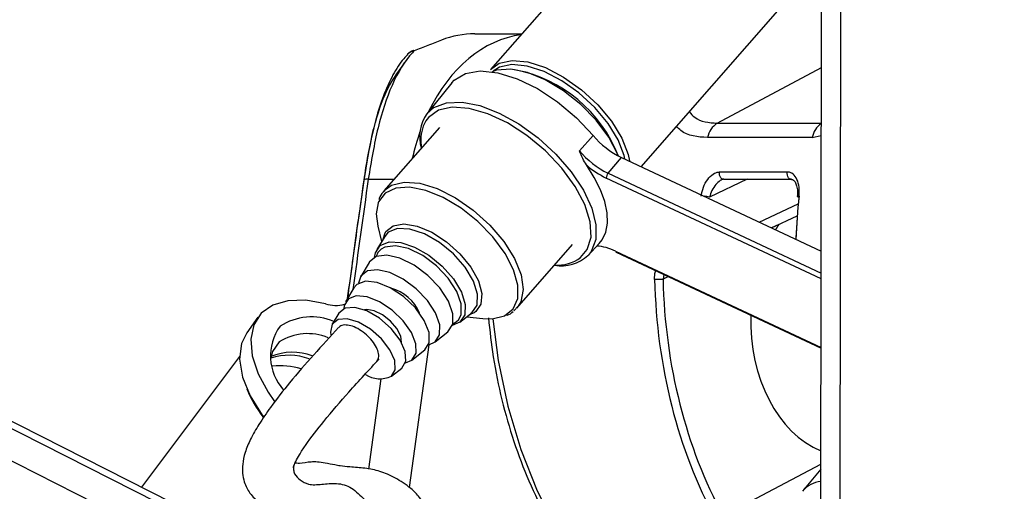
# Model space of a CAD drawing. Header units: millimetres. Extents: x 10 to 13239, y 20 to 10604.
# Tile 7 of 132: x 2356 to 2422, y 2972 to 3003. Entities that reach past the tile are written whole.
import ezdxf

# ---------------------------------------------------------------- set-up
doc = ezdxf.new("R2010")
doc.units = ezdxf.units.MM
doc.layers.add('COMPONENT_GEOMETRY', color=7, linetype='Continuous')
doc.styles.add('SLDTEXTSTYLE0', font='TXT', dxfattribs={"width": 0.75})
doc.dimstyles.new('SLDDIMSTYLE0', dxfattribs={"dimtxt": 75, "dimasz": 3.302, "dimexe": 0, "dimexo": 0.0625, "dimgap": 18.75, "dimtad": 0, "dimtih": 1, "dimtoh": 1, "dimdec": 0, "dimrnd": 1e-09, "dimzin": 12, "dimdsep": 46, "dimtxsty": 'SLDTEXTSTYLE0', "dimsah": 1, "dimcen": 0.09, "dimadec": 0, "dimazin": 3, "dimtfac": 1, "dimtdec": 0, "dimtofl": 0, "dimtmove": 0, "dimatfit": 3, "dimfxl": 1, "dimfrac": 2, "dimtolj": 1, "dimtzin": 12, "dimarcsym": 0})

# ---------------------------------------------------------------- blocks, each defined once
blk = doc.blocks.new('_D_4')
at = {"layer": 'COMPONENT_GEOMETRY', "color": 7}
for p, q in [((3876.961, 3780.567), (471.923, 3780.567)), ((475.098, 3780.567), (475.098, 2443.572)), ((325.046, 2428.338), (302.195, 2428.338)), ((302.195, 2428.338), (302.195, 2309.276)), ((625.151, 2428.338), (648.002, 2428.338)), ((648.002, 2428.338), (648.002, 2309.276)), ((302.195, 2309.276), (325.046, 2309.276)), ((648.002, 2309.276), (625.151, 2309.276)), ((475.098, 860.067), (475.098, 2197.062)), ((3847.074, 860.067), (471.923, 860.067))]:
    blk.add_line(p, q, dxfattribs=at)
for points in [[(475.098, 3780.567), (474.59, 3777.265), (475.606, 3777.265)], [(475.098, 860.067), (475.606, 863.369), (474.59, 863.369)]]:
    blk.add_solid(points, dxfattribs=at)
at = {"layer": 'COMPONENT_GEOMETRY', "color": 7, "char_height": 75, "attachment_point": 1, "style": 'SLDTEXTSTYLE0'}
for s, insert in [('9\'6.98"', (325.046, 2405.956)), ('2921mm', (270.515, 2293.742))]:
    blk.add_mtext(s, dxfattribs=dict(at, insert=insert))

msp = doc.modelspace()

# ---------------------------------------------------------------- linework, layer by layer
at = {"color": 8, "linetype": 'Continuous', "lineweight": 25}
for p, q in [((2372.618, 2965.124), (2102.753, 3101.865)), ((2372.296, 2967.442), (2106.93, 3101.903)), ((2410.917, 2945.213), (2411.112, 3090.883)), ((2402.771, 2996.118), (2409.704, 2999.833)), ((2383.386, 2996.287), (2383.201, 2995.923)), ((2402.771, 2996.118), (2409.699, 2996.118)), ((2409.098, 2995.165), (2409.698, 2995.307)), ((2395.508, 2992.793), (2409.686, 2986.146)), ((2379.546, 2992.396), (2381.265, 2992.396)), ((2409.686, 2985.771), (2395.391, 2992.472)), ((2404.775, 2992.387), (2402.262, 2991.203)), ((2405.568, 2989.536), (2408.165, 2990.759)), ((2406.868, 2989.374), (2406.392, 2989.15)), ((2396.004, 2987.606), (2409.679, 2981.195)), ((2399.221, 2986.05), (2399.166, 2985.744)), ((2399.519, 2985.91), (2399.166, 2985.744)), ((2386.7, 2983.585), (2386.597, 2983.512)), ((2385.406, 2982.901), (2385.566, 2983.065)), ((2385.172, 2982.763), (2385.406, 2982.901)), ((2383.568, 2981.376), (2382.268, 2971.885)), ((2379.581, 2973.102), (2380.403, 2979.102)), ((2403.162, 2970.001), (2409.669, 2973.423))]:
    msp.add_line(p, q, dxfattribs=at)
at = {"color": 7, "linetype": 'Continuous', "lineweight": 25}
for p, q in [((2370.689, 2968.741), (2107.869, 3101.912)), ((2409.635, 2947.609), (2409.835, 3096.877)), ((2398.261, 3011.742), (2387.683, 2999.701)), ((2397.7, 2993.224), (2407.126, 3003.954)), ((2386.643, 3002.065), (2389.759, 3002.065)), ((2385.1, 2998.804), (2383.441, 2996.754)), ((2384.286, 2995.834), (2380.575, 2991.611)), ((2393.602, 2994.287), (2394.518, 2995.305)), ((2409.098, 2995.165), (2402.135, 2995.165)), ((2395.508, 2992.793), (2396.39, 2993.838)), ((2396.39, 2993.838), (2409.688, 2987.604)), ((2402.924, 2992.874), (2407.439, 2992.874)), ((2403.202, 2992.392), (2403.059, 2992.346)), ((2403.2, 2992.387), (2407.714, 2992.387)), ((2406.389, 2989.151), (2408.095, 2989.955)), ((2380.179, 2989.271), (2380.432, 2988.24)), ((2380.642, 2988.592), (2380.12, 2987.719)), ((2380.534, 2988.412), (2380.64, 2988.765)), ((2380.621, 2988.514), (2380.668, 2988.59)), ((2389.44, 2983.823), (2393.151, 2988.046)), ((2394.172, 2987.327), (2394.92, 2988.112)), ((2396.04, 2987.541), (2409.679, 2981.147)), ((2379.6, 2986.847), (2379.043, 2985.914)), ((2378.597, 2985.168), (2378.04, 2984.235)), ((2389.533, 2983.939), (2389.244, 2983.636)), ((2372.208, 2983.203), (2371.461, 2982.161)), ((2377.595, 2983.489), (2377.149, 2982.743)), ((2385.639, 2982.87), (2386.438, 2983.5)), ((2386.117, 2983.246), (2387.171, 2983.128)), ((2386.597, 2983.512), (2386.273, 2983.37)), ((2386.441, 2983.502), (2386.375, 2983.462)), ((2383.989, 2981.569), (2384.842, 2982.241)), ((2382.453, 2980.359), (2383.306, 2981.031)), ((2370.976, 2980.587), (2364.465, 2971.895)), ((2381.088, 2979.283), (2381.771, 2979.821)), ((2409.669, 2973.088), (2408.45, 2971.643))]:
    msp.add_line(p, q, dxfattribs=at)
at = {"color": 7, "linetype": 'Continuous', "lineweight": 25, "flags": 128}
for points in [[(2382.595, 3000.93), (2382.553, 3000.961), (2382.543, 3000.96)], [(2387.683, 2999.701), (2388.269, 3000.119), (2389.125, 3000.3), (2390.169, 3000.198), (2391.336, 2999.821), (2392.552, 2999.191), (2393.74, 2998.349), (2394.826, 2997.347), (2395.741, 2996.248), (2396.429, 2995.122), (2396.846, 2994.038), (2396.932, 2993.625)], [(2396.627, 2993.727), (2396.572, 2993.969), (2396.169, 2995.015), (2395.505, 2996.104), (2394.62, 2997.165), (2393.571, 2998.133), (2392.423, 2998.947), (2391.249, 2999.555), (2390.122, 2999.92), (2389.113, 3000.018), (2388.285, 2999.843), (2387.856, 2999.576)], [(2385.1, 2998.804), (2385.274, 2998.991), (2386.018, 2999.434), (2386.999, 2999.6), (2388.164, 2999.482), (2389.455, 2999.084), (2390.805, 2998.428), (2392.145, 2997.548), (2393.404, 2996.489), (2394.518, 2995.305)], [(2396.178, 2993.945), (2396.126, 2994.077), (2395.547, 2995.194), (2394.721, 2996.313), (2393.698, 2997.363), (2392.544, 2998.279), (2391.33, 2999.004), (2390.134, 2999.49), (2389.03, 2999.709), (2388.088, 2999.646), (2387.787, 2999.549)], [(2393.678, 2987.18), (2394.123, 2987.714), (2394.372, 2988.548), (2394.315, 2989.564), (2393.957, 2990.708), (2393.317, 2991.919), (2392.428, 2993.131), (2391.34, 2994.279), (2390.11, 2995.3), (2388.805, 2996.141), (2387.496, 2996.755), (2386.252, 2997.109), (2385.141, 2997.185), (2384.223, 2996.978), (2383.548, 2996.499), (2383.386, 2996.287)], [(2394.92, 2988.112), (2395.115, 2988.354), (2395.361, 2988.866), (2395.474, 2989.471), (2395.452, 2990.154), (2395.294, 2990.902), (2395.005, 2991.695), (2394.591, 2992.517), (2394.061, 2993.347)], [(2380.208, 2990.826), (2380.075, 2990.088), (2380.179, 2989.271)], [(2380.346, 2987.977), (2380.932, 2988.216), (2381.721, 2988.183), (2382.634, 2987.879), (2383.583, 2987.336), (2384.474, 2986.605), (2385.22, 2985.759), (2385.748, 2984.88), (2386.007, 2984.054), (2385.971, 2983.363), (2385.644, 2982.874), (2385.135, 2982.648)], [(2379.965, 2987.19), (2380.018, 2987.487), (2380.346, 2987.977)], [(2385.566, 2983.065), (2385.725, 2983.394), (2385.737, 2984.096), (2385.442, 2984.93), (2384.871, 2985.805), (2384.087, 2986.628), (2383.173, 2987.308), (2382.231, 2987.773), (2381.36, 2987.971), (2380.656, 2987.882), (2380.396, 2987.735)], [(2384.846, 2982.245), (2385.166, 2982.74), (2385.178, 2983.444), (2384.882, 2984.281), (2384.309, 2985.16), (2383.522, 2985.985), (2382.606, 2986.668), (2381.659, 2987.134), (2380.786, 2987.333), (2380.079, 2987.243), (2379.617, 2986.874), (2379.6, 2986.847)], [(2383.568, 2981.376), (2383.992, 2981.572), (2384.294, 2982.039), (2384.306, 2982.704), (2384.027, 2983.493), (2383.486, 2984.322), (2382.743, 2985.101), (2381.879, 2985.745), (2380.986, 2986.185), (2380.162, 2986.373), (2379.495, 2986.288), (2379.059, 2985.94), (2378.905, 2985.466)], [(2383.31, 2981.034), (2383.605, 2981.51), (2383.592, 2982.19), (2383.273, 2982.994), (2382.685, 2983.824), (2381.9, 2984.58), (2381.012, 2985.171), (2380.13, 2985.526), (2379.358, 2985.601), (2378.79, 2985.388), (2378.597, 2985.168)], [(2376.695, 2984.103), (2375.382, 2984.339), (2374.198, 2984.31), (2373.198, 2984.016), (2372.43, 2983.471), (2371.931, 2982.701), (2371.724, 2981.742), (2371.818, 2980.641), (2372.21, 2979.449), (2372.881, 2978.224), (2373.317, 2977.61)], [(2382.015, 2980.174), (2382.457, 2980.362), (2382.733, 2980.807), (2382.721, 2981.445), (2382.422, 2982.198), (2381.871, 2982.976), (2381.135, 2983.685), (2380.304, 2984.239), (2379.476, 2984.571), (2378.753, 2984.641), (2378.221, 2984.442), (2377.944, 2983.996), (2377.914, 2983.777)], [(2381.774, 2979.824), (2382.043, 2980.276), (2382.005, 2980.929), (2381.665, 2981.693), (2381.069, 2982.465), (2380.297, 2983.141), (2379.455, 2983.63), (2378.655, 2983.865), (2378.005, 2983.816), (2377.595, 2983.489)], [(2381.757, 2981.532), (2381.709, 2981.946), (2381.456, 2982.455), (2381.033, 2982.956), (2380.504, 2983.372), (2379.95, 2983.641), (2379.455, 2983.721), (2379.293, 2983.696)], [(2381.091, 2979.285), (2381.345, 2979.713), (2381.309, 2980.328), (2380.988, 2981.048), (2380.426, 2981.777), (2379.699, 2982.415), (2378.904, 2982.876), (2378.149, 2983.098), (2377.536, 2983.051), (2377.148, 2982.742), (2377.038, 2982.212), (2377.06, 2982.027)], [(2387.171, 2983.128), (2387.799, 2983.11), (2388.604, 2983.303)], [(2371.461, 2982.161), (2371.11, 2981.451), (2370.977, 2980.411), (2371.172, 2979.231), (2371.686, 2977.972), (2372.492, 2976.701), (2372.578, 2976.587)], [(2373.624, 2981.564), (2373.173, 2980.921), (2373.054, 2980.491)]]:
    msp.add_lwpolyline(points, dxfattribs=at)
at = {"color": 8, "linetype": 'Continuous', "lineweight": 25, "flags": 128}
for points in [[(2383.441, 2996.754), (2383.917, 2997.171), (2384.748, 2997.481), (2385.786, 2997.522), (2386.977, 2997.291), (2388.263, 2996.799), (2389.578, 2996.072), (2390.857, 2995.145), (2392.036, 2994.065), (2393.055, 2992.886), (2393.864, 2991.668), (2394.422, 2990.471), (2394.7, 2989.356), (2394.685, 2988.378), (2394.378, 2987.587), (2394.172, 2987.327)], [(2403.2, 2992.387), (2403.143, 2992.395), (2403.073, 2992.43), (2403.011, 2992.49), (2402.963, 2992.57), (2402.931, 2992.665), (2402.918, 2992.769), (2402.924, 2992.874)], [(2407.711, 2992.387), (2407.658, 2992.395), (2407.587, 2992.43), (2407.526, 2992.49), (2407.477, 2992.57), (2407.445, 2992.665), (2407.432, 2992.769), (2407.439, 2992.874)], [(2380.603, 2991.641), (2381.101, 2992.002), (2381.94, 2992.205), (2382.971, 2992.127), (2384.13, 2991.771), (2385.344, 2991.161), (2386.537, 2990.334), (2387.634, 2989.343), (2388.567, 2988.25), (2389.275, 2987.123), (2389.715, 2986.033), (2389.86, 2985.05), (2389.699, 2984.233), (2389.533, 2983.939)], [(2380.675, 2991.467), (2380.232, 2990.884), (2380.208, 2990.826)], [(2388.604, 2983.303), (2388.616, 2983.309), (2389.195, 2983.77), (2389.497, 2984.465), (2389.505, 2985.35), (2389.217, 2986.369), (2388.653, 2987.458), (2387.847, 2988.549), (2386.849, 2989.574), (2385.724, 2990.467), (2384.541, 2991.173), (2383.374, 2991.648), (2382.298, 2991.861), (2381.379, 2991.8), (2380.675, 2991.467), (2380.675, 2991.467)], [(2408.101, 2991.248), (2408.101, 2991.249), (2408.109, 2991.257), (2408.133, 2991.264), (2408.17, 2991.268), (2408.219, 2991.27)], [(2380.64, 2988.765), (2380.727, 2988.916), (2381.207, 2989.299), (2381.919, 2989.421), (2382.799, 2989.27), (2383.77, 2988.862), (2384.745, 2988.231), (2385.638, 2987.434), (2386.369, 2986.542), (2386.873, 2985.634), (2387.106, 2984.791), (2387.047, 2984.087), (2386.7, 2983.585), (2386.7, 2983.585)], [(2386.443, 2983.504), (2386.787, 2984.018), (2386.825, 2984.744), (2386.553, 2985.611), (2385.998, 2986.534), (2385.214, 2987.422), (2384.278, 2988.19), (2383.282, 2988.761), (2382.323, 2989.08), (2381.495, 2989.115), (2380.879, 2988.863), (2380.642, 2988.592)], [(2380.396, 2987.735), (2380.195, 2987.514), (2380.074, 2987.241)], [(2387.832, 2983.113), (2388.194, 2980.32), (2388.827, 2977.301), (2389.696, 2974.402), (2390.79, 2971.66), (2392.094, 2969.108), (2393.593, 2966.78), (2395.267, 2964.704), (2397.095, 2962.907), (2399.054, 2961.412), (2400.315, 2960.65)]]:
    msp.add_lwpolyline(points, dxfattribs=at)
at = {"color": 7, "linetype": 'Continuous', "lineweight": 25}
for centre, radius, start, end in [((2386.642, 2995.88), 6.184, 89.99048, 111.01478), ((2382.896, 3000.025), 1, 110.66916, 137.02437), ((2387.525, 2990.53), 9.32, 21.40497, 79.04171), ((2385.658, 2995.223), 2.694, 145.39034, 196.53517), ((2403.515, 2994.932), 1.4, 122.12581, 170.42049), ((2385.873, 2994.996), 2.828, 160.86921, 190.58742), ((2398.848, 2998.902), 5.629, 219.72156, 244.11201), ((2398.01, 2997.95), 5.732, 219.72338, 244.11152), ((2397.953, 2997.818), 5.928, 228.96224, 244.39843), ((2395.87, 2992.48), 0.479, 139.16381, 180.89819), ((2408.219, 2991.378), 0.175, 227.72169, 267.50235), ((2394.529, 2984.655), 3.299, 63.44179, 86.32138), ((2392.39, 2989.255), 2.625, 260.16519, 312.72788), ((2398.64, 2996.833), 11.102, 269.81877, 272.71412), ((2380.32, 2982.38), 2.862, 22.39232, 75.00849), ((2377.371, 2986.22), 2.223, 252.29684, 285.59563), ((2375.775, 2979.385), 3.843, 67.25968, 123.00614), ((2376.393, 2980.628), 3.357, 143.86878, 222.39146), ((2375.512, 2978.615), 3.502, 67.19435, 122.61655), ((2373.721, 2975.448), 4.534, 72.54414, 97.00701), ((2380.329, 2980.897), 1.782, 236.93422, 295.31667), ((2379.402, 2981.775), 8.612, 202.82669, 217.36338)]:
    msp.add_arc(centre, radius, start, end, dxfattribs=at)
at = {"color": 8, "linetype": 'Continuous', "lineweight": 25}
for centre, radius, start, end in [((2382.701, 3000.199), 0.739, 98.22489, 137.42103), ((2410.494, 2994.926), 1.417, 124.13878, 170.26564), ((2379.47, 2991.979), 0.424, 79.60274, 121.24167), ((2401.612, 2988.135), 3.136, 78.02996, 84.85443), ((2396.077, 2987.604), 0.0727, 178.71383, 239.79407), ((2392.18, 2989.163), 2.485, 264.86519, 307.06412), ((2374.25, 2976.698), 3.978, 69.92907, 107.41178), ((2374.511, 2977.139), 3.738, 69.49906, 112.65012), ((2409.902, 2970.374), 1.928, 96.98138, 139.30013)]:
    msp.add_arc(centre, radius, start, end, dxfattribs=at)
for centre, major_axis, ratio, start_param, end_param in [((2390.553, 2990.065), (-0.062, 12), 0.707093, 0.092148, 0.960361), ((2390.553, 2990.065), (-0.062, 12), 0.707093, 1.092878, 1.253134), ((2401.453, 2990.568), (27.398, 193.11), 0.112522, 1.577296, 1.615348), ((2427.462, 2986.762), (-0.223, 28), 0.695633, 1.403565, 1.507048)]:
    msp.add_ellipse(centre, major_axis=major_axis, ratio=ratio, start_param=start_param, end_param=end_param, dxfattribs=at)
at = {"color": 7, "linetype": 'Continuous', "lineweight": 25}
for centre, major_axis, ratio, start_param, end_param in [((2427.175, 2986.76), (-0.223, 27.6), 0.695467, 1.403488, 1.502733), ((2411.542, 2983.045), (0.078, 9.1), 0.718698, 0.807893, 0.858904), ((2418.715, 2986.762), (0.238, 27.999), 0.718532, 1.613723, 2.229433), ((2418.993, 2986.76), (0.238, 27.599), 0.718698, 1.613816, 2.229526), ((2411.542, 2983.045), (0.078, 9.1), 0.718698, 1.544788, 2.863416)]:
    msp.add_ellipse(centre, major_axis=major_axis, ratio=ratio, start_param=start_param, end_param=end_param, dxfattribs=at)
for points, knots in [([(2384.425, 3001.653), (2384.13, 3001.538), (2383.582, 3001.324), (2382.907, 3001.055), (2382.595, 3000.93)], [0, 0, 0, 0, 0.53814, 1, 1, 1, 1]), ([(2382.179, 3000.681), (2382.088, 3000.595), (2381.704, 3000.231), (2381.165, 2999.334), (2380.544, 2998), (2380.06, 2996.484), (2379.673, 2994.857), (2379.411, 2993.482), (2379.294, 2992.606), (2379.257, 2992.335)], [0, 0, 0, 0, 0.054932, 0.23187, 0.418364, 0.602253, 0.759647, 0.925428, 1, 1, 1, 1]), ([(2382.595, 3000.93), (2382.558, 3000.891), (2382.003, 3000.313), (2381.107, 2998.836), (2380.135, 2995.918), (2379.743, 2993.573), (2379.546, 2992.396)], [0, 0, 0, 0, 0.024677, 0.367469, 0.682492, 1, 1, 1, 1]), ([(2379.265, 2992.312), (2379.445, 2993.39), (2379.805, 2995.55), (2380.661, 2998.341), (2381.51, 2999.505), (2381.969, 3000.135)], [0, 0, 0, 0, 0.313747, 0.628666, 1, 1, 1, 1]), ([(2394.061, 2993.347), (2393.979, 2993.486), (2393.809, 2993.779), (2393.677, 2994.111), (2393.603, 2994.284), (2393.602, 2994.287)], [0, 0, 0, 0, 0.472432, 0.991368, 1, 1, 1, 1]), ([(2401.705, 2991.27), (2401.744, 2991.471), (2401.823, 2991.874), (2402.113, 2992.398), (2402.476, 2992.755), (2402.764, 2992.869), (2402.902, 2992.874), (2402.924, 2992.874)], [0, 0, 0, 0, 0.256916, 0.51339, 0.754486, 0.960356, 1, 1, 1, 1]), ([(2408.219, 2991.27), (2408.228, 2991.471), (2408.247, 2991.874), (2408.103, 2992.398), (2407.849, 2992.755), (2407.598, 2992.869), (2407.461, 2992.874), (2407.439, 2992.874)], [0, 0, 0, 0, 0.256916, 0.51339, 0.754486, 0.960356, 1, 1, 1, 1]), ([(2379.25, 2992.341), (2379.105, 2991.314), (2378.733, 2988.678), (2378.376, 2986.042), (2378.159, 2984.434)], [0, 0, 0, 0, 0.389744, 1, 1, 1, 1]), ([(2407.712, 2992.382), (2407.738, 2992.381), (2407.804, 2992.38), (2407.915, 2992.288), (2408.046, 2992.036), (2408.124, 2991.68), (2408.107, 2991.396), (2408.098, 2991.248)], [0, 0, 0, 0, 0.138335, 0.346838, 0.545999, 0.762195, 1, 1, 1, 1]), ([(2380.639, 2991.624), (2380.51, 2991.504), (2380.329, 2991.337), (2380.27, 2991.094), (2380.253, 2991.025)], [0, 0, 0, 0, 0.713875, 1, 1, 1, 1]), ([(2388.78, 2983.337), (2388.784, 2983.338), (2388.948, 2983.383), (2389.074, 2983.488), (2389.197, 2983.591)], [0, 0, 0, 0, 0.025963, 1, 1, 1, 1]), ([(2387.547, 2983.168), (2387.64, 2982.302), (2387.837, 2980.454), (2388.41, 2977.699), (2389.203, 2974.928), (2390.207, 2972.289), (2391.408, 2969.812), (2392.793, 2967.525), (2394.347, 2965.458), (2396.052, 2963.624), (2397.899, 2962.084), (2399.257, 2961.117), (2400.017, 2960.757), (2400.095, 2960.72)], [0, 0, 0, 0, 0.088077, 0.188116, 0.288191, 0.388307, 0.488459, 0.58864, 0.688814, 0.788928, 0.888905, 0.988648, 1, 1, 1, 1]), ([(2377.571, 2982.523), (2377.02, 2981.923), (2375.937, 2980.744), (2374.404, 2978.978), (2373.179, 2977.428), (2372.299, 2976.154), (2371.713, 2975.132), (2371.336, 2974.223), (2371.127, 2973.281), (2371.201, 2972.327), (2371.695, 2971.389), (2372.326, 2970.841), (2373.135, 2970.491), (2374.395, 2970.11), (2375.908, 2969.971), (2377.203, 2970.086), (2377.695, 2970.133), (2378.387, 2969.931), (2379.314, 2969.739), (2379.875, 2969.473), (2380.261, 2969.188), (2380.614, 2968.718), (2380.822, 2967.981), (2380.84, 2967.476), (2380.85, 2967.192)], [0, 0, 0, 0, 0.07866, 0.154627, 0.216572, 0.255943, 0.288855, 0.3179, 0.344468, 0.385223, 0.416072, 0.454405, 0.502265, 0.562061, 0.628036, 0.692323, 0.754412, 0.814577, 0.87019, 0.89615, 0.922758, 0.955884, 0.975205, 1, 1, 1, 1]), ([(2380.106, 2980.258), (2380.161, 2980.336), (2380.272, 2980.497), (2380.237, 2980.876), (2380.056, 2981.308), (2379.739, 2981.748), (2379.317, 2982.15), (2378.847, 2982.468), (2378.372, 2982.663), (2377.957, 2982.714), (2377.682, 2982.655), (2377.606, 2982.541), (2377.585, 2982.51)], [0, 0, 0, 0, 0.104236, 0.212774, 0.317231, 0.426014, 0.530108, 0.638192, 0.74418, 0.850698, 0.959289, 1, 1, 1, 1]), ([(2374.593, 2973.317), (2374.598, 2973.335), (2374.61, 2973.377), (2374.654, 2973.483), (2374.756, 2973.701), (2374.991, 2974.115), (2375.602, 2975.034), (2376.725, 2976.468), (2378.367, 2978.387), (2379.605, 2979.714), (2380.282, 2980.439)], [0, 0, 0, 0, 0.0111788, 0.0267448, 0.0460166, 0.0995107, 0.1759583, 0.3848486, 0.6635716, 1, 1, 1, 1]), ([(2374.562, 2973.187), (2374.562, 2973.187), (2374.563, 2973.186), (2374.565, 2973.231), (2374.585, 2973.293), (2374.593, 2973.317)], [0, 0, 0, 0, 0.214586, 0.683216, 1, 1, 1, 1]), ([(2384.25, 2967.188), (2384.22, 2967.757), (2384.162, 2968.86), (2383.654, 2970.258), (2383.029, 2971.191), (2382.276, 2971.947), (2381.302, 2972.558), (2380.364, 2972.974), (2379.396, 2973.168), (2378.431, 2973.237), (2377.706, 2973.303), (2377.254, 2973.392), (2376.454, 2973.553), (2375.685, 2973.618), (2375.085, 2973.455), (2374.747, 2973.494), (2374.634, 2973.507)], [0, 0, 0, 0, 0.080299, 0.155318, 0.218171, 0.268199, 0.348535, 0.43557, 0.51349, 0.581109, 0.626293, 0.658499, 0.715281, 0.822811, 0.941157, 1, 1, 1, 1])]:
    msp.add_open_spline(points, degree=3, knots=knots, dxfattribs=at)
at = {"color": 8, "linetype": 'Continuous', "lineweight": 25}
for points, knots in [([(2400.918, 2996.887), (2401.031, 2996.752), (2401.476, 2996.224), (2402.218, 2996.163), (2402.771, 2996.118)], [0, 0, 0, 0, 0.255635, 1, 1, 1, 1]), ([(2402.135, 2995.165), (2401.477, 2995.208), (2400.677, 2995.261), (2400.158, 2995.819), (2400.066, 2995.917)], [0, 0, 0, 0, 0.82328, 1, 1, 1, 1]), ([(2378.173, 2984.458), (2378.417, 2986.238), (2378.776, 2988.856), (2379.147, 2991.474), (2379.265, 2992.312)], [0, 0, 0, 0, 0.680011, 1, 1, 1, 1]), ([(2403.059, 2992.346), (2403.05, 2992.343), (2403.022, 2992.335), (2402.887, 2992.249), (2402.656, 2992.045), (2402.401, 2991.652), (2402.309, 2991.353), (2402.262, 2991.203)], [0, 0, 0, 0, 0.0236775, 0.0753751, 0.3639736, 0.6802026, 1, 1, 1, 1]), ([(2398.605, 2985.731), (2398.605, 2985.911), (2398.604, 2986.113), (2398.673, 2986.284), (2398.681, 2986.304)], [0, 0, 0, 0, 0.883905, 1, 1, 1, 1]), ([(2374.589, 2973.319), (2374.589, 2973.318), (2374.557, 2973.209), (2374.571, 2973.018), (2374.674, 2972.66), (2375.02, 2972.362), (2375.62, 2972.016), (2376.468, 2972.096), (2377.454, 2972.201), (2378.464, 2971.946), (2379.287, 2971.04), (2380.155, 2970.313), (2381.046, 2970.065), (2381.783, 2969.595), (2382.328, 2969.031), (2382.704, 2968.189), (2382.724, 2967.529), (2382.735, 2967.192)], [0, 0, 0, 0, 0.000213, 0.01935, 0.044615, 0.107488, 0.175924, 0.270582, 0.370827, 0.47604, 0.582168, 0.684852, 0.779326, 0.845098, 0.903179, 0.950482, 1, 1, 1, 1])]:
    msp.add_open_spline(points, degree=3, knots=knots, dxfattribs=at)

# ---------------------------------------------------------------- dimensions: what is measured, and where the dimension line sits
at = {"layer": 'COMPONENT_GEOMETRY', "color": 7}
dim = msp.add_linear_dim(base=(475.098476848, 3780.56728541), p1=(3848.343786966, 860.06728541), p2=(3878.230607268, 3780.56728541), angle=90, dimstyle='SLDDIMSTYLE0', dxfattribs=at)
dim.commit()
dim.dimension.update_dxf_attribs({"geometry": '_D_4', "text_midpoint": (475.098476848, 2320.31728541), "dimtype": 160})

doc.saveas('drawing.dxf')
